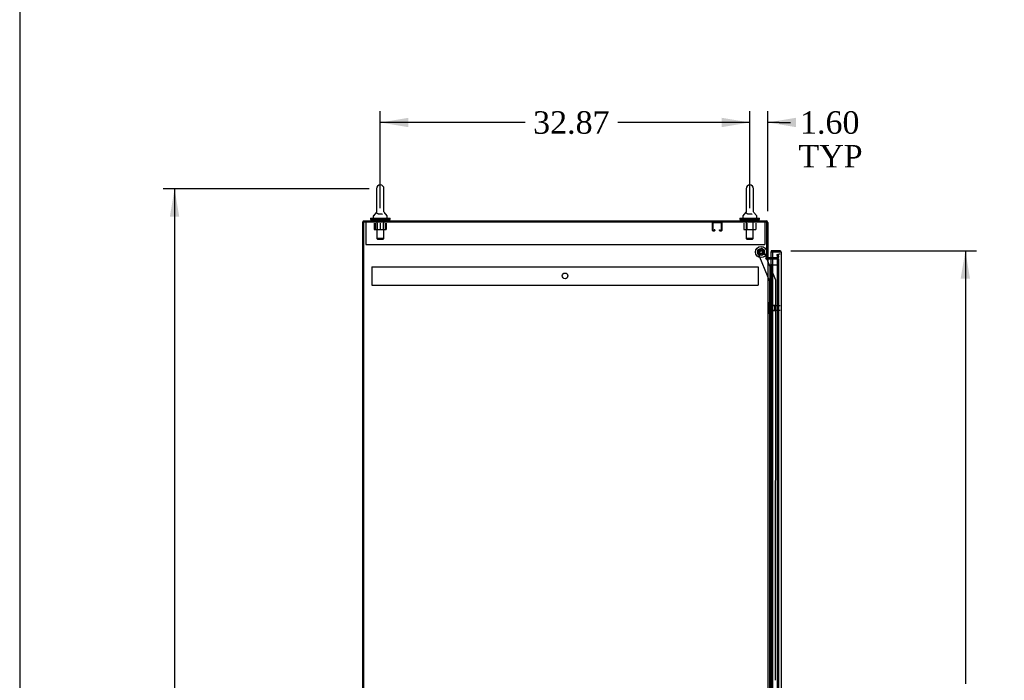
# Model space of a CAD drawing. Header units: inches. Extents: x 2 to 538, y -2 to 358.
# Tile 3 of 10: x 2 to 90, y 184 to 243. Entities that reach past the tile are written whole.
import ezdxf
from ezdxf.enums import TextEntityAlignment as Align
from ezdxf.lldxf.tags import DXFTag

# ---------------------------------------------------------------- set-up
doc = ezdxf.new("R2010")
doc.units = ezdxf.units.IN
doc.header["$MEASUREMENT"] = 0
for name, color, linetype in [('COM53964-5', 7, 'Continuous'), ('COM54746-78', 7, 'Continuous'), ('COM55914', 7, 'Continuous'), ('COM56673-6', 7, 'Continuous'), ('COM56675-2', 7, 'Continuous'), ('COM56676-2', 7, 'Continuous'), ('COM70220', 7, 'Continuous'), ('COM70839-6', 7, 'Continuous'), ('COM71199-6', 7, 'Continuous'), ('COM71207-9', 7, 'Continuous'), ('Default', 7, 'Continuous'), ('NTS18024', 7, 'Continuous'), ('NTS18147', 7, 'Continuous'), ('ROL87452', 7, 'Continuous'), ('RVT17786', 7, 'Continuous'), ('SCS86414', 7, 'Continuous'), ('STD26122', 7, 'Continuous'), ('WAF25376', 7, 'Continuous'), ('WAF25377', 7, 'Continuous'), ('WAM254785', 7, 'Continuous'), ('WAM30038', 7, 'Continuous')]:
    doc.layers.add(name, color=color, linetype=linetype)
doc.styles.add('SEACAD_Times_New_Roman', font='times.ttf')
tags = doc.linetypes.add('HIDDEN2', pattern=[0.1875, 0.125, -0.0625]).pattern_tags.tags
tags[6:7] = [DXFTag(74, 4), DXFTag(75, 0), DXFTag(340, '0'), DXFTag(46, 0.0), DXFTag(50, 0.0), DXFTag(44, 0.0), DXFTag(45, 0.0)]
tags[4:5] = [DXFTag(74, 4), DXFTag(75, 0), DXFTag(340, '0'), DXFTag(46, 0.0), DXFTag(50, 0.0), DXFTag(44, 0.0), DXFTag(45, 0.0)]
doc.dimstyles.new('HAMMOND_(STH_-_540x360)', dxfattribs={"dimtxt": 2, "dimasz": 2.5, "dimexe": 1, "dimexo": 1, "dimgap": 0.5, "dimtad": 0, "dimtih": 1, "dimtoh": 1, "dimzin": 0, "dimdsep": 46, "dimtxsty": 'SEACAD_Times_New_Roman', "dimblk1": '_SE_FILLED', "dimblk2": '_SE_FILLED', "dimsah": 1, "dimcen": 1, "dimadec": 0, "dimazin": 0, "dimtfac": 0.8, "dimtofl": 0, "dimtmove": 0, "dimatfit": 3, "dimfxl": 1, "dimtolj": 1, "dimtzin": 0, "dimarcsym": 0})

# ---------------------------------------------------------------- blocks, each defined once
blk = doc.blocks.new('SE4')
at = {"layer": 'COM53964-5', "color": 7, "linetype": 'HIDDEN2'}
for p, q in [((33.351, 220.699), (33.351, 220.561)), ((33.351, 220.699), (67.726, 220.699)), ((33.351, 220.561), (33.351, 219.212)), ((67.726, 220.699), (67.726, 220.561)), ((67.726, 220.561), (67.726, 219.212)), ((33.351, 219.212), (33.351, 219.074)), ((33.351, 219.074), (67.726, 219.074)), ((67.726, 219.212), (67.726, 219.074))]:
    blk.add_line(p, q, dxfattribs=at)
blk.add_circle((50.538, 219.886), 0.25, dxfattribs=at)
at = {"layer": 'COM54746-78', "color": 7, "linetype": 'Continuous'}
for p, q in [((68.568, 220.864), (68.78, 220.864)), ((68.78, 220.864), (68.983, 220.864)), ((68.78, 219.864), (68.78, 220.864)), ((68.804, 220.873), (68.804, 220.899)), ((68.804, 220.899), (68.854, 220.899)), ((68.854, 220.873), (68.804, 220.873)), ((68.816, 220.873), (68.816, 220.864)), ((68.854, 220.899), (68.879, 220.899)), ((68.854, 220.873), (68.879, 220.873)), ((68.879, 220.899), (68.929, 220.899)), ((68.929, 220.873), (68.879, 220.873)), ((68.916, 220.864), (68.916, 220.873)), ((68.929, 220.899), (68.929, 220.873)), ((68.983, 220.864), (68.985, 220.864)), ((68.983, 219.864), (68.983, 220.864)), ((68.983, 219.864), (68.78, 219.864)), ((68.983, 219.864), (68.78, 219.864)), ((68.78, 218.864), (68.78, 219.864)), ((68.983, 218.864), (68.983, 219.864)), ((68.983, 218.864), (68.78, 218.864)), ((68.983, 218.864), (68.78, 218.864)), ((68.78, 217.864), (68.78, 218.864)), ((68.983, 217.864), (68.983, 218.864)), ((68.983, 217.864), (68.78, 217.864)), ((68.983, 217.864), (68.78, 217.864)), ((68.78, 216.864), (68.78, 217.864)), ((68.983, 216.864), (68.983, 217.864)), ((68.983, 216.864), (68.78, 216.864)), ((68.983, 216.864), (68.78, 216.864)), ((68.78, 215.864), (68.78, 216.864)), ((68.983, 215.864), (68.983, 216.864)), ((68.983, 215.864), (68.78, 215.864)), ((68.983, 215.864), (68.78, 215.864)), ((68.78, 214.864), (68.78, 215.864)), ((68.983, 214.864), (68.983, 215.864)), ((68.983, 214.864), (68.78, 214.864)), ((68.983, 214.864), (68.78, 214.864)), ((68.78, 213.864), (68.78, 214.864)), ((68.983, 213.864), (68.983, 214.864)), ((68.983, 213.864), (68.78, 213.864)), ((68.983, 213.864), (68.78, 213.864)), ((68.78, 212.864), (68.78, 213.864)), ((68.983, 212.864), (68.983, 213.864)), ((68.983, 212.864), (68.78, 212.864)), ((68.983, 212.864), (68.78, 212.864)), ((68.78, 211.864), (68.78, 212.864)), ((68.983, 211.864), (68.983, 212.864)), ((68.983, 211.864), (68.78, 211.864)), ((68.983, 211.864), (68.78, 211.864)), ((68.78, 210.864), (68.78, 211.864)), ((68.983, 210.864), (68.983, 211.864)), ((68.983, 210.864), (68.78, 210.864)), ((68.983, 210.864), (68.78, 210.864)), ((68.78, 209.864), (68.78, 210.864)), ((68.983, 209.864), (68.983, 210.864)), ((68.983, 209.864), (68.78, 209.864)), ((68.983, 209.864), (68.78, 209.864)), ((68.78, 208.864), (68.78, 209.864)), ((68.983, 208.864), (68.983, 209.864)), ((68.983, 208.864), (68.78, 208.864)), ((68.983, 208.864), (68.78, 208.864)), ((68.78, 207.864), (68.78, 208.864)), ((68.983, 207.864), (68.983, 208.864)), ((68.983, 207.864), (68.78, 207.864)), ((68.983, 207.864), (68.78, 207.864)), ((68.78, 206.864), (68.78, 207.864)), ((68.983, 206.864), (68.983, 207.864)), ((68.983, 206.864), (68.78, 206.864)), ((68.983, 206.864), (68.78, 206.864)), ((68.78, 205.864), (68.78, 206.864)), ((68.983, 205.864), (68.983, 206.864)), ((68.983, 205.864), (68.78, 205.864)), ((68.983, 205.864), (68.78, 205.864)), ((68.78, 204.864), (68.78, 205.864)), ((68.983, 204.864), (68.983, 205.864)), ((68.983, 204.864), (68.78, 204.864)), ((68.983, 204.864), (68.78, 204.864)), ((68.78, 203.864), (68.78, 204.864)), ((68.983, 203.864), (68.983, 204.864)), ((68.983, 203.864), (68.78, 203.864)), ((68.983, 203.864), (68.78, 203.864)), ((68.78, 202.864), (68.78, 203.864)), ((68.983, 202.864), (68.983, 203.864)), ((68.983, 202.864), (68.78, 202.864)), ((68.983, 202.864), (68.78, 202.864)), ((68.78, 201.864), (68.78, 202.864)), ((68.983, 201.864), (68.983, 202.864)), ((68.983, 201.864), (68.78, 201.864)), ((68.983, 201.864), (68.78, 201.864)), ((68.78, 200.864), (68.78, 201.864)), ((68.983, 200.864), (68.983, 201.864)), ((68.983, 200.864), (68.78, 200.864)), ((68.983, 200.864), (68.78, 200.864)), ((68.78, 199.864), (68.78, 200.864)), ((68.983, 199.864), (68.983, 200.864)), ((68.983, 199.864), (68.78, 199.864)), ((68.983, 199.864), (68.78, 199.864)), ((68.78, 198.864), (68.78, 199.864)), ((68.983, 198.864), (68.983, 199.864)), ((68.983, 198.864), (68.78, 198.864)), ((68.983, 198.864), (68.78, 198.864)), ((68.78, 197.864), (68.78, 198.864)), ((68.983, 197.864), (68.983, 198.864)), ((68.983, 197.864), (68.78, 197.864)), ((68.983, 197.864), (68.78, 197.864)), ((68.78, 196.864), (68.78, 197.864)), ((68.983, 196.864), (68.983, 197.864)), ((68.983, 196.864), (68.78, 196.864)), ((68.983, 196.864), (68.78, 196.864)), ((68.78, 195.864), (68.78, 196.864)), ((68.983, 195.864), (68.983, 196.864)), ((68.983, 195.864), (68.78, 195.864)), ((68.983, 195.864), (68.78, 195.864)), ((68.78, 194.864), (68.78, 195.864)), ((68.983, 194.864), (68.983, 195.864)), ((68.983, 194.864), (68.78, 194.864)), ((68.983, 194.864), (68.78, 194.864)), ((68.78, 193.864), (68.78, 194.864)), ((68.983, 193.864), (68.983, 194.864)), ((68.983, 193.864), (68.78, 193.864)), ((68.983, 193.864), (68.78, 193.864)), ((68.78, 192.864), (68.78, 193.864)), ((68.983, 192.864), (68.983, 193.864)), ((68.983, 192.864), (68.78, 192.864)), ((68.983, 192.864), (68.78, 192.864)), ((68.78, 191.864), (68.78, 192.864)), ((68.983, 191.864), (68.983, 192.864)), ((68.983, 191.864), (68.78, 191.864)), ((68.983, 191.864), (68.78, 191.864)), ((68.78, 190.864), (68.78, 191.864)), ((68.983, 190.864), (68.983, 191.864)), ((68.983, 190.864), (68.78, 190.864)), ((68.983, 190.864), (68.78, 190.864)), ((68.78, 189.864), (68.78, 190.864)), ((68.983, 189.864), (68.983, 190.864)), ((68.983, 189.864), (68.78, 189.864)), ((68.983, 189.864), (68.78, 189.864)), ((68.78, 188.864), (68.78, 189.864)), ((68.983, 188.864), (68.983, 189.864)), ((68.983, 188.864), (68.78, 188.864)), ((68.983, 188.864), (68.78, 188.864)), ((68.78, 187.864), (68.78, 188.864)), ((68.983, 187.864), (68.983, 188.864)), ((68.983, 187.864), (68.78, 187.864)), ((68.983, 187.864), (68.78, 187.864)), ((68.78, 186.864), (68.78, 187.864)), ((68.983, 186.864), (68.983, 187.864)), ((68.983, 186.864), (68.78, 186.864)), ((68.983, 186.864), (68.78, 186.864)), ((68.78, 185.864), (68.78, 186.864)), ((68.983, 185.864), (68.983, 186.864)), ((68.983, 185.864), (68.78, 185.864)), ((68.983, 185.864), (68.78, 185.864)), ((68.78, 184.864), (68.78, 185.864)), ((68.983, 184.864), (68.983, 185.864)), ((68.983, 184.864), (68.78, 184.864)), ((68.983, 184.864), (68.78, 184.864)), ((68.78, 183.864), (68.78, 184.864)), ((68.983, 183.864), (68.983, 184.864))]:
    blk.add_line(p, q, dxfattribs=at)
at = {"layer": 'COM54746-78', "color": 7, "linetype": 'HIDDEN2'}
for p, q in [((68.816, 220.864), (68.816, 142.864)), ((68.916, 142.864), (68.916, 220.864)), ((68.985, 220.864), (69.471, 220.864)), ((69.471, 142.864), (69.471, 220.864)), ((68.78, 219.864), (68.749, 219.864)), ((68.749, 219.864), (68.749, 218.864)), ((68.78, 218.864), (68.749, 218.864)), ((68.78, 217.864), (68.749, 217.864)), ((68.749, 217.864), (68.749, 216.864)), ((68.78, 216.864), (68.749, 216.864)), ((68.78, 215.864), (68.749, 215.864)), ((68.749, 215.864), (68.749, 214.864)), ((68.78, 214.864), (68.749, 214.864)), ((68.78, 213.864), (68.749, 213.864)), ((68.749, 213.864), (68.749, 212.864)), ((68.78, 212.864), (68.749, 212.864)), ((68.78, 211.864), (68.749, 211.864)), ((68.749, 211.864), (68.749, 210.864)), ((68.78, 210.864), (68.749, 210.864)), ((68.78, 209.864), (68.749, 209.864)), ((68.749, 209.864), (68.749, 208.864)), ((68.78, 208.864), (68.749, 208.864)), ((68.78, 207.864), (68.749, 207.864)), ((68.749, 207.864), (68.749, 206.864)), ((68.78, 206.864), (68.749, 206.864)), ((68.78, 205.864), (68.749, 205.864)), ((68.749, 205.864), (68.749, 204.864)), ((68.78, 204.864), (68.749, 204.864)), ((68.78, 203.864), (68.749, 203.864)), ((68.749, 203.864), (68.749, 202.864)), ((68.78, 202.864), (68.749, 202.864)), ((68.78, 201.864), (68.749, 201.864)), ((68.749, 201.864), (68.749, 200.864)), ((68.78, 200.864), (68.749, 200.864)), ((68.78, 199.864), (68.749, 199.864)), ((68.749, 199.864), (68.749, 198.864)), ((68.78, 198.864), (68.749, 198.864)), ((68.78, 197.864), (68.749, 197.864)), ((68.749, 197.864), (68.749, 196.864)), ((68.78, 196.864), (68.749, 196.864)), ((68.78, 195.864), (68.749, 195.864)), ((68.749, 195.864), (68.749, 194.864)), ((68.78, 194.864), (68.749, 194.864)), ((68.78, 193.864), (68.749, 193.864)), ((68.749, 193.864), (68.749, 192.864)), ((68.78, 192.864), (68.749, 192.864)), ((68.78, 191.864), (68.749, 191.864)), ((68.749, 191.864), (68.749, 190.864)), ((68.78, 190.864), (68.749, 190.864)), ((68.78, 189.864), (68.749, 189.864)), ((68.749, 189.864), (68.749, 188.864)), ((68.78, 188.864), (68.749, 188.864)), ((68.78, 187.864), (68.749, 187.864)), ((68.749, 187.864), (68.749, 186.864)), ((68.78, 186.864), (68.749, 186.864)), ((68.78, 185.864), (68.749, 185.864)), ((68.749, 185.864), (68.749, 184.864)), ((68.78, 184.864), (68.749, 184.864))]:
    blk.add_line(p, q, dxfattribs=at)
at = {"layer": 'COM55914', "color": 7, "linetype": 'HIDDEN2'}
for p, q in [((63.66, 223.92), (63.66, 224.647)), ((63.7, 223.92), (63.7, 224.647)), ((63.703, 224.65), (64.43, 224.65)), ((64.433, 224.647), (64.433, 223.92)), ((64.473, 224.647), (64.473, 223.92)), ((63.805, 223.917), (63.703, 223.917)), ((63.805, 223.877), (63.703, 223.877)), ((63.808, 223.971), (63.808, 223.92)), ((63.848, 223.971), (63.808, 223.971)), ((63.848, 223.971), (63.848, 223.92)), ((64.285, 223.92), (64.285, 223.971)), ((64.285, 223.971), (64.325, 223.971)), ((64.325, 223.92), (64.325, 223.971)), ((64.43, 223.917), (64.328, 223.917)), ((64.43, 223.877), (64.328, 223.877))]:
    blk.add_line(p, q, dxfattribs=at)
for centre, radius, start, end in [((63.703, 224.647), 0.043, 90, 180), ((63.703, 224.647), 0.003, 90, 180), ((64.43, 224.647), 0.043, 0, 90), ((64.43, 224.647), 0.003, 0, 90), ((63.703, 223.92), 0.043, 180, 270), ((63.703, 223.92), 0.003, 180, 270), ((63.805, 223.92), 0.003, 270, 0), ((63.805, 223.92), 0.043, 270, 0), ((64.328, 223.92), 0.043, 180, 270), ((64.328, 223.92), 0.003, 180, 270), ((64.43, 223.92), 0.003, 270, 0), ((64.43, 223.92), 0.043, 270, 0)]:
    blk.add_arc(centre, radius, start, end, dxfattribs=at)
at = {"layer": 'COM56673-6', "color": 7, "linetype": 'Continuous'}
for q in [(32.508, 134.82), (32.568, 224.69)]:
    blk.add_line((32.508, 224.69), q, dxfattribs=at)
at = {"layer": 'COM56673-6', "color": 7, "linetype": 'HIDDEN2'}
blk.add_line((32.603, 224.69), (32.603, 134.82), dxfattribs=at)
at = {"layer": 'COM56675-2', "color": 7, "linetype": 'Continuous'}
for p, q in [((32.568, 224.785), (68.425, 224.785)), ((32.568, 224.785), (32.568, 224.69)), ((68.568, 224.642), (68.568, 221.44)), ((68.473, 221.44), (68.568, 221.44)), ((68.985, 221.505), (68.616, 221.505))]:
    blk.add_line(p, q, dxfattribs=at)
at = {"layer": 'COM56675-2', "color": 7, "linetype": 'HIDDEN2'}
for p, q in [((69.4, 221.789), (69.493, 221.806)), ((69.44, 221.561), (69.4, 221.789)), ((69.493, 221.806), (69.533, 221.577)), ((69.393, 221.505), (68.985, 221.505)), ((69.44, 221.543), (69.44, 221.561)), ((69.533, 221.577), (69.535, 221.56))]:
    blk.add_line(p, q, dxfattribs=at)
at = {"layer": 'COM56675-2', "color": 7, "linetype": 'Continuous'}
for centre, radius, start, end in [((68.425, 224.642), 0.143, 0, 90), ((68.616, 221.553), 0.143, 232.20512, 270), ((68.616, 221.553), 0.048, 180, 270)]:
    blk.add_arc(centre, radius, start, end, dxfattribs=at)
at = {"layer": 'COM56675-2', "color": 7, "linetype": 'HIDDEN2'}
for centre, radius, start, end in [((68.425, 224.642), 0.048, 0, 90), ((69.393, 221.553), 0.143, 270, 2.78684), ((69.393, 221.553), 0.048, 270, 348.03332)]:
    blk.add_arc(centre, radius, start, end, dxfattribs=at)
at = {"layer": 'COM56676-2', "color": 7, "linetype": 'HIDDEN2'}
for p, q in [((32.815, 224.69), (32.815, 224.505)), ((32.815, 224.505), (32.815, 222.69)), ((68.315, 224.69), (68.315, 224.505)), ((68.315, 224.505), (68.315, 222.69)), ((32.815, 222.69), (68.315, 222.69))]:
    blk.add_line(p, q, dxfattribs=at)
at = {"layer": 'COM70220', "color": 7, "linetype": 'HIDDEN2'}
for p, q in [((69.41, 221.58), (69.41, 221.33)), ((69.41, 221.33), (69.41, 142.398))]:
    blk.add_line(p, q, dxfattribs=at)
blk.add_arc((69.66, 221.58), 0.25, 90, 180, dxfattribs=at)
at = {"layer": 'COM70839-6', "color": 7, "linetype": 'HIDDEN2'}
for p, q in [((68.754, 219.391), (67.654, 222.047)), ((67.722, 222.21), (67.981, 222.318)), ((68.48, 221.44), (68.145, 222.25)), ((69.275, 219.519), (68.493, 221.41)), ((68.74, 182.514), (68.754, 219.391)), ((69.272, 183.889), (69.285, 219.471))]:
    blk.add_line(p, q, dxfattribs=at)
at = {"layer": 'COM70839-6', "color": 7, "linetype": 'Continuous'}
blk.add_line((68.493, 221.41), (68.48, 221.44), dxfattribs=at)
at = {"layer": 'COM70839-6', "color": 7, "linetype": 'HIDDEN2'}
blk.add_circle((67.973, 222.01), 0.129, dxfattribs=at)
for centre, start, end in [((67.77, 222.095), 112.49083, 202.49083), ((68.029, 222.202), 22.49083, 112.49083), ((69.16, 219.471), 359.97883, 22.49083)]:
    blk.add_arc(centre, 0.125, start, end, dxfattribs=at)
at = {"layer": 'COM71199-6', "color": 7, "linetype": 'Continuous'}
for p, q in [((68.88, 222.13), (68.88, 222.035)), ((69.612, 222.13), (68.88, 222.13)), ((68.88, 221.505), (68.88, 222.035)), ((68.88, 222.035), (68.985, 222.035)), ((68.88, 222.035), (69.612, 222.035)), ((68.985, 222.035), (68.985, 141.693)), ((69.612, 222.035), (68.985, 222.035)), ((69.612, 222.035), (69.612, 222.035)), ((69.675, 222.035), (69.612, 222.035)), ((69.612, 222.035), (69.726, 222.035)), ((69.675, 222.035), (69.726, 222.074)), ((69.755, 221.987), (69.755, 141.741)), ((69.755, 221.987), (69.755, 221.987)), ((69.755, 221.987), (69.755, 221.987))]:
    blk.add_line(p, q, dxfattribs=at)
at = {"layer": 'COM71199-6', "color": 7, "linetype": 'HIDDEN2'}
blk.add_line((68.88, 142.005), (68.88, 221.505), dxfattribs=at)
at = {"layer": 'COM71199-6', "color": 7, "linetype": 'Continuous'}
for start, end in [(37.50359, 90), (0.15607, 37.50359), (0, 0.07617)]:
    blk.add_arc((69.612, 221.987), 0.143, start, end, dxfattribs=at)
blk.add_open_spline([(69.726, 222.035), (69.735, 222.027), (69.743, 222.019), (69.75, 222.007), (69.752, 222.003), (69.755, 221.995), (69.755, 221.991), (69.755, 221.987)], degree=3, knots=[0, 0, 0, 0, 0.5, 0.5, 0.75, 0.75, 1, 1, 1, 1], dxfattribs=at)
at = {"layer": 'COM71207-9', "color": 7, "linetype": 'Continuous'}
for p, q in [((32.568, 134.82), (32.568, 224.69)), ((32.568, 224.69), (68.473, 224.69)), ((68.473, 221.44), (68.473, 224.69)), ((68.395, 221.44), (68.473, 221.44)), ((68.425, 221.41), (68.395, 221.41)), ((68.425, 221.41), (68.568, 221.41)), ((68.568, 221.41), (68.568, 142.1)), ((68.616, 221.41), (68.568, 221.41)), ((68.616, 221.41), (68.985, 221.41))]:
    blk.add_line(p, q, dxfattribs=at)
at = {"layer": 'COM71207-9', "color": 7, "linetype": 'HIDDEN2'}
for p, q in [((68.985, 221.41), (69.535, 221.41)), ((69.535, 221.41), (69.535, 142.1))]:
    blk.add_line(p, q, dxfattribs=at)
at = {"layer": 'COM71207-9', "color": 7, "linetype": 'Continuous'}
blk.add_arc((68.395, 221.425), 0.015, 90, 270, dxfattribs=at)
at = {"layer": 'NTS18024', "color": 7, "linetype": 'HIDDEN2'}
for p, q in [((33.562, 224.565), (33.562, 224.02)), ((33.634, 224.565), (33.634, 224.02)), ((33.836, 224.565), (33.836, 224.02)), ((34.099, 224.565), (34.099, 224.02)), ((34.362, 224.565), (34.362, 224.02)), ((34.564, 224.565), (34.564, 224.02)), ((34.634, 224.565), (34.634, 224.02)), ((66.434, 224.565), (66.434, 224.02)), ((66.708, 224.565), (66.708, 224.02)), ((67.234, 224.565), (67.234, 224.02)), ((67.506, 224.565), (67.506, 224.02)), ((33.562, 224.02), (33.634, 224.02)), ((33.634, 224.02), (34.099, 224.02)), ((34.099, 224.02), (34.564, 224.02)), ((34.564, 224.02), (34.634, 224.02)), ((66.434, 224.02), (66.708, 224.02)), ((66.708, 224.02), (67.234, 224.02)), ((67.234, 224.02), (67.506, 224.02))]:
    blk.add_line(p, q, dxfattribs=at)
at = {"layer": 'NTS18147', "color": 7, "linetype": 'HIDDEN2'}
for p, q in [((68.628, 217.436), (68.628, 217.381)), ((68.69, 217.53), (68.69, 217.535)), ((68.753, 217.535), (68.69, 217.535)), ((68.69, 217.53), (68.753, 217.53)), ((68.69, 217.341), (68.69, 217.223)), ((68.753, 217.341), (68.69, 217.341)), ((68.69, 217.223), (68.753, 217.223)), ((68.753, 217.53), (68.753, 217.535)), ((68.753, 217.341), (68.753, 217.53)), ((68.753, 217.223), (68.753, 217.341)), ((69.19, 217.255), (68.753, 217.255)), ((68.753, 216.846), (68.753, 217.223)), ((69.19, 216.815), (69.19, 217.255)), ((68.628, 216.688), (68.628, 216.634)), ((68.69, 216.846), (68.69, 216.728)), ((68.753, 216.846), (68.69, 216.846)), ((68.69, 216.728), (68.753, 216.728)), ((68.69, 216.539), (68.69, 216.535)), ((68.753, 216.539), (68.69, 216.539)), ((68.69, 216.535), (68.753, 216.535)), ((68.753, 216.728), (68.753, 216.846)), ((68.753, 216.815), (69.19, 216.815)), ((68.753, 216.539), (68.753, 216.728)), ((68.753, 216.539), (68.753, 216.535))]:
    blk.add_line(p, q, dxfattribs=at)
blk.add_arc((68.946, 217.035), 0.318, 143.63381, 216.36619, dxfattribs=at)
for centre, start_param, end_param in [((68.946, 217.436), 2.506883, 3.776302), ((68.946, 217.381), 3.141593, 3.776302), ((68.946, 216.634), 2.506883, 3.776302), ((68.946, 216.688), 2.506883, 3.141593)]:
    blk.add_ellipse(centre, major_axis=(0.318, 0), ratio=0.5, start_param=start_param, end_param=end_param, dxfattribs=at)
at = {"layer": 'ROL87452', "color": 7, "linetype": 'HIDDEN2'}
blk.add_circle((67.973, 222.01), 0.5, dxfattribs=at)
at = {"layer": 'RVT17786', "color": 7, "linetype": 'HIDDEN2'}
for radius in [0.217, 0.125]:
    blk.add_circle((67.973, 222.01), radius, dxfattribs=at)
at = {"layer": 'SCS86414', "color": 7, "linetype": 'Continuous'}
for p, q in [((33.768, 227.649), (33.768, 225.579)), ((34.431, 225.579), (34.431, 227.649)), ((66.64, 227.649), (66.64, 225.579)), ((67.303, 225.579), (67.303, 227.649)), ((33.474, 225.204), (33.474, 225.085)), ((33.759, 225.569), (33.488, 225.242)), ((34.711, 225.242), (34.44, 225.569)), ((34.724, 225.085), (34.724, 225.204)), ((66.346, 225.204), (66.346, 225.085)), ((66.631, 225.569), (66.36, 225.242)), ((67.583, 225.242), (67.312, 225.569)), ((67.596, 225.085), (67.596, 225.204))]:
    blk.add_line(p, q, dxfattribs=at)
at = {"layer": 'SCS86414', "color": 7, "linetype": 'HIDDEN2'}
for p, q in [((33.787, 225.025), (33.787, 223.209)), ((34.411, 223.209), (34.411, 225.025)), ((66.659, 225.025), (66.659, 223.209)), ((67.283, 223.209), (67.283, 225.025)), ((34.411, 223.209), (33.787, 223.209)), ((33.787, 223.209), (33.847, 223.149)), ((33.847, 223.149), (34.351, 223.149)), ((34.351, 223.149), (34.411, 223.209)), ((67.283, 223.209), (66.659, 223.209)), ((66.659, 223.209), (66.719, 223.149)), ((66.719, 223.149), (67.223, 223.149)), ((67.223, 223.149), (67.283, 223.209))]:
    blk.add_line(p, q, dxfattribs=at)
at = {"layer": 'SCS86414', "color": 7, "linetype": 'Continuous'}
for centre, radius, start, end in [((34.099, 227.649), 0.331, 0, 180), ((66.971, 227.649), 0.331, 0, 180), ((33.534, 225.204), 0.06, 140.32138, 180), ((34.664, 225.204), 0.06, 0, 39.67862), ((66.406, 225.204), 0.06, 140.32138, 180), ((67.536, 225.204), 0.06, 0, 39.67862), ((33.534, 225.085), 0.06, 180, 270), ((34.664, 225.085), 0.06, 270, 0), ((66.406, 225.085), 0.06, 180, 270), ((67.536, 225.085), 0.06, 270, 0)]:
    blk.add_arc(centre, radius, start, end, dxfattribs=at)
for points in [[(34.306, 225.411), (34.303, 225.41), (34.284, 225.399), (34.231, 225.382), (34.147, 225.368), (34.056, 225.368), (33.973, 225.381), (33.9, 225.405), (33.843, 225.437), (33.801, 225.477), (33.776, 225.521), (33.771, 225.549), (33.769, 225.561)], [(67.178, 225.411), (67.175, 225.41), (67.156, 225.399), (67.103, 225.382), (67.019, 225.368), (66.928, 225.368), (66.845, 225.381), (66.772, 225.405), (66.715, 225.437), (66.673, 225.477), (66.648, 225.521), (66.643, 225.549), (66.641, 225.561)]]:
    blk.add_open_spline(points, degree=3, knots=[0, 0, 0, 0, 0.0091008, 0.0956435, 0.1871729, 0.2744887, 0.3604436, 0.4473493, 0.5386856, 0.6379528, 0.7497293, 0.8624307, 0.8624307, 0.8624307, 0.8624307], dxfattribs=at)
at = {"layer": 'STD26122', "color": 7, "linetype": 'HIDDEN2'}
for p, q in [((68.695, 217.22), (68.66, 217.185)), ((68.695, 217.22), (68.695, 216.85)), ((69.66, 217.22), (68.695, 217.22)), ((68.66, 216.885), (68.66, 217.185)), ((68.66, 216.885), (68.695, 216.85)), ((68.695, 216.85), (69.66, 216.85))]:
    blk.add_line(p, q, dxfattribs=at)
at = {"layer": 'WAF25376', "color": 7, "linetype": 'HIDDEN2'}
for radius in [0.315, 0.14]:
    blk.add_circle((67.973, 222.01), radius, dxfattribs=at)
at = {"layer": 'WAF25377', "color": 7, "linetype": 'Continuous'}
for p, q in [((33.224, 225.025), (34.974, 225.025)), ((33.224, 225.025), (33.224, 224.91)), ((33.224, 224.91), (34.974, 224.91)), ((34.974, 224.91), (34.974, 225.025)), ((66.096, 225.025), (67.846, 225.025)), ((66.096, 225.025), (66.096, 224.91)), ((66.096, 224.91), (67.846, 224.91)), ((67.846, 224.91), (67.846, 225.025))]:
    blk.add_line(p, q, dxfattribs=at)
at = {"layer": 'WAM254785', "color": 7, "linetype": 'Continuous'}
for p, q in [((33.349, 224.91), (33.349, 224.785)), ((34.849, 224.785), (34.849, 224.91)), ((66.221, 224.91), (66.221, 224.785)), ((67.721, 224.785), (67.721, 224.91))]:
    blk.add_line(p, q, dxfattribs=at)
at = {"layer": 'WAM30038', "color": 7, "linetype": 'HIDDEN2'}
for p, q in [((68.878, 217.41), (68.878, 216.66)), ((68.902, 217.41), (68.878, 217.41)), ((68.902, 217.41), (68.902, 216.66)), ((68.916, 217.217), (68.95, 217.196)), ((68.966, 217.208), (68.921, 217.237)), ((68.921, 217.212), (68.966, 217.184)), ((68.966, 217.263), (68.966, 217.208)), ((68.878, 216.66), (68.902, 216.66)), ((68.966, 217.052), (68.921, 217.052)), ((68.921, 217.017), (68.966, 217.017)), ((68.966, 216.886), (68.921, 216.857)), ((68.95, 216.874), (68.921, 216.856)), ((68.921, 216.833), (68.966, 216.861)), ((68.95, 217.196), (68.966, 217.208)), ((68.966, 216.861), (68.95, 216.874)), ((68.966, 217.184), (68.966, 217.052)), ((68.966, 217.017), (68.966, 216.886)), ((68.966, 216.861), (68.966, 216.806))]:
    blk.add_line(p, q, dxfattribs=at)
for centre, radius, start, end in [((69.489, 217.94), 0.854, 226.55474, 228.29011), ((68.92, 217.034), 0.0182, 87.1609, 177.99424), ((68.92, 217.035), 0.0181, 181.77183, 273.07302), ((69.487, 216.132), 0.85, 131.70584, 133.44931)]:
    blk.add_arc(centre, radius, start, end, dxfattribs=at)
for points, knots in [([(68.902, 217.237), (68.902, 217.235), (68.903, 217.232), (68.905, 217.227), (68.907, 217.225), (68.912, 217.218), (68.917, 217.215), (68.921, 217.212)], [0, 0, 0, 0, 0.25, 0.25, 0.5, 0.5, 1, 1, 1, 1]), ([(68.921, 217.237), (68.919, 217.238), (68.917, 217.239), (68.913, 217.241), (68.911, 217.242), (68.908, 217.242), (68.908, 217.242), (68.907, 217.242)], [0, 0, 0, 0, 0.25, 0.25, 0.5, 0.5, 0.5626015, 0.5626015, 0.5626015, 0.5626015]), ([(68.921, 217.303), (68.923, 217.301), (68.925, 217.299), (68.927, 217.297), (68.94, 217.286), (68.953, 217.274), (68.966, 217.263)], [0, 0, 0, 0, 0.141448, 0.141448, 0.141448, 1, 1, 1, 1]), ([(68.921, 216.857), (68.919, 216.856), (68.917, 216.854), (68.913, 216.851), (68.911, 216.849), (68.907, 216.844), (68.905, 216.842), (68.903, 216.837), (68.902, 216.835), (68.902, 216.833)], [0, 0, 0, 0, 0.25, 0.25, 0.5, 0.5, 0.75, 0.75, 1, 1, 1, 1]), ([(68.907, 216.827), (68.908, 216.827), (68.908, 216.827), (68.912, 216.828), (68.917, 216.83), (68.921, 216.833)], [0.4389304, 0.4389304, 0.4389304, 0.4389304, 0.5, 0.5, 1, 1, 1, 1]), ([(68.966, 216.806), (68.953, 216.795), (68.94, 216.783), (68.927, 216.772), (68.925, 216.77), (68.923, 216.768), (68.921, 216.766)], [0, 0, 0, 0, 0.858552, 0.858552, 0.858552, 1, 1, 1, 1])]:
    blk.add_open_spline(points, degree=3, knots=knots, dxfattribs=at)
blk = doc.blocks.new('DMBLK5491')
at = {"layer": 'Default', "linetype": 'Continuous'}
for points in [[(36.599, 233.957), (34.099, 233.54), (36.599, 233.124)], [(64.471, 233.957), (64.471, 233.124), (66.971, 233.54)]]:
    blk.add_hatch(color=7, dxfattribs=at).paths.add_polyline_path(points)
at = {"layer": 'Default', "color": 7, "linetype": 'Continuous'}
for p, q in [((34.099, 225.91), (34.099, 234.54)), ((66.971, 226.368), (66.971, 234.54)), ((46.998, 233.54), (34.099, 233.54)), ((66.971, 233.54), (55.222, 233.54))]:
    blk.add_line(p, q, dxfattribs=at)
at = {"layer": 'Default', "color": 7, "linetype": 'Continuous', "style": 'SEACAD_Times_New_Roman'}
blk.add_text('32.87', height=2, dxfattribs=at).set_placement((47.698, 234.54), align=Align.TOP_LEFT)
blk = doc.blocks.new('_SE_FILLED')
at = {"color": 0}
blk.add_line((0, 0), (-1, 0), dxfattribs=at)
blk.add_solid([(0, 0), (-1, -0.1665), (-1, 0.1665), (0, 0)], dxfattribs=at)
blk = doc.blocks.new('DMBLK5498')
at = {"layer": 'Default', "linetype": 'Continuous'}
for points in [[(86.563, 219.63), (86.147, 222.13), (85.73, 219.63)], [(86.563, 144.098), (85.73, 144.098), (86.147, 141.598)]]:
    blk.add_hatch(color=7, dxfattribs=at).paths.add_polyline_path(points)
at = {"layer": 'Default', "color": 7, "linetype": 'Continuous'}
for p, q in [((70.612, 222.13), (87.147, 222.13)), ((86.147, 222.13), (86.147, 183.564)), ((86.147, 177.864), (86.147, 141.598)), ((70.246, 141.598), (87.147, 141.598))]:
    blk.add_line(p, q, dxfattribs=at)
at = {"layer": 'Default', "color": 7, "linetype": 'Continuous', "style": 'SEACAD_Times_New_Roman'}
for s, p in [('80.53', (82.734, 182.864)), ('DOOR', (81.952, 179.864))]:
    blk.add_text(s, height=2, dxfattribs=at).set_placement(p, align=Align.TOP_LEFT)
blk = doc.blocks.new('DMBLK5502')
at = {"layer": 'Default', "linetype": 'Continuous'}
for points in [[(15.386, 225.149), (16.22, 225.149), (15.803, 227.649)], [(15.386, 137.225), (15.803, 134.725), (16.22, 137.225)]]:
    blk.add_hatch(color=7, dxfattribs=at).paths.add_polyline_path(points)
at = {"layer": 'Default', "color": 7, "linetype": 'Continuous'}
for p, q in [((33.099, 227.649), (14.803, 227.649)), ((15.803, 227.649), (15.803, 182.887)), ((15.803, 180.187), (15.803, 134.725)), ((31.568, 134.725), (14.803, 134.725))]:
    blk.add_line(p, q, dxfattribs=at)
at = {"layer": 'Default', "color": 7, "linetype": 'Continuous', "style": 'SEACAD_Times_New_Roman'}
blk.add_text('92.92', height=2, dxfattribs=at).set_placement((12.391, 182.187), align=Align.TOP_LEFT)
blk = doc.blocks.new('DMBLK5513')
at = {"layer": 'Default', "linetype": 'Continuous'}
for points in [[(64.471, 233.957), (64.471, 233.124), (66.971, 233.54)], [(71.068, 233.957), (68.568, 233.54), (71.068, 233.124)]]:
    blk.add_hatch(color=7, dxfattribs=at).paths.add_polyline_path(points)
at = {"layer": 'Default', "color": 7, "linetype": 'Continuous'}
for p, q in [((66.971, 225.91), (66.971, 234.54)), ((68.568, 225.642), (68.568, 234.54)), ((66.971, 233.54), (61.971, 233.54)), ((69.599, 233.54), (68.568, 233.54)), ((69.599, 233.54), (70.599, 233.54))]:
    blk.add_line(p, q, dxfattribs=at)
at = {"layer": 'Default', "color": 7, "linetype": 'Continuous', "style": 'SEACAD_Times_New_Roman'}
for s, p in [('1.60', (71.441, 234.54)), ('TYP', (71.299, 231.54))]:
    blk.add_text(s, height=2, dxfattribs=at).set_placement(p, align=Align.TOP_LEFT)
blk = doc.blocks.new('BORDER')
at = {"layer": 'Default', "color": 7, "linetype": 'Continuous'}
blk.add_line((-41.86, 27.86), (-41.86, 0), dxfattribs=at)

msp = doc.modelspace()

# ---------------------------------------------------------------- block references
at = {"layer": 'Default', "color": 7, "xscale": 12.8, "yscale": 12.8, "zscale": 12.8}
msp.add_blockref('BORDER', (537.834, 1.476), dxfattribs=at)
at = {"layer": 'Default'}
msp.add_blockref('SE4', (0, 0), dxfattribs=at)

# ---------------------------------------------------------------- dimensions: what is measured, and where the dimension line sits
at = {"layer": 'Default', "color": 7, "linetype": 'Continuous'}
dim = msp.add_linear_dim(base=(34.099, 233.54), p1=(66.971, 225.368), p2=(34.099, 224.91), text='\\A1;<>', dimstyle='HAMMOND_(STH_-_540x360)', dxfattribs=at)
dim.commit()
dim.dimension.update_dxf_attribs({"geometry": 'DMBLK5491', "text_midpoint": (51.11, 233.54), "dimtype": 160})
dim = msp.add_linear_dim(base=(66.971, 233.54), p1=(68.568, 224.642), p2=(66.971, 224.91), text='\\A1;<>\\PTYP', dimstyle='HAMMOND_(STH_-_540x360)', override={"dimtmove": 1}, dxfattribs=at)
dim.commit()
dim.dimension.update_dxf_attribs({"geometry": 'DMBLK5513', "text_midpoint": (70.599, 233.54), "dimtype": 160})
for base, p1, p2, angle, text, picture, middle, dimtype in [((15.803, 134.725), (34.099, 227.649), (32.568, 134.725), 90, '\\A1;<>', 'DMBLK5502', (15.803, 181.187), 160), ((86.147, 222.13), (69.612, 222.13), (69.246, 141.598), 269.73961, '\\A1;<>\\PDOOR', 'DMBLK5498', (86.147, 181.864), 161)]:
    dim = msp.add_linear_dim(base=base, p1=p1, p2=p2, angle=angle, text=text, dimstyle='HAMMOND_(STH_-_540x360)', dxfattribs=at)
    dim.commit()
    dim.dimension.update_dxf_attribs({"geometry": picture, "text_midpoint": middle, "dimtype": dimtype})

doc.saveas('drawing.dxf')
